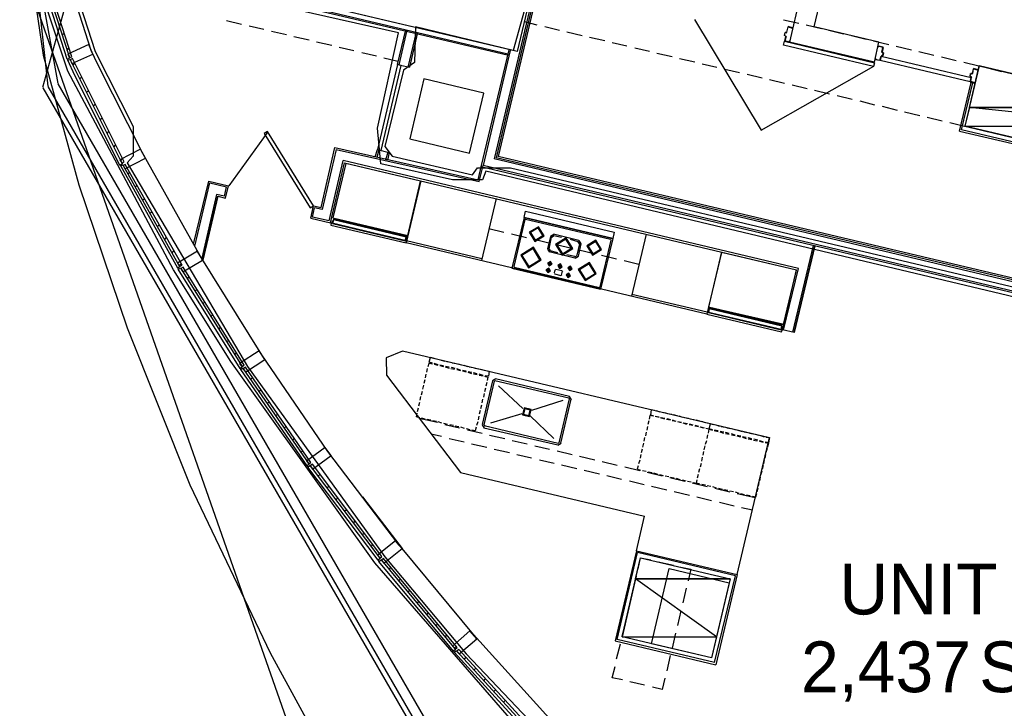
# Model space of a CAD drawing. Header units: feet. Extents: x -79 to 198, y -22 to 181.
# Tile 4 of 96: x 14 to 46, y 38 to 60. Entities that reach past the tile are written whole.
import ezdxf
from ezdxf.enums import TextEntityAlignment as Align

# ---------------------------------------------------------------- set-up
doc = ezdxf.new("R2010")
doc.units = ezdxf.units.FT
for name, color, linetype in [('A-AREA-COMUN', 252, 'CONTINUOUS'), ('A-AREA-UNIDAD', 30, 'CONTINUOUS'), ('A-LINEA', 7, 'CONTINUOUS'), ('A-MURO-CONCRETO', 8, 'CONTINUOUS'), ('A-TEXTO-PDF', 3, 'CONTINUOUS')]:
    doc.layers.add(name, color=color, linetype=linetype)

msp = doc.modelspace()

# ---------------------------------------------------------------- linework, layer by layer
at = {"layer": 'A-AREA-COMUN'}
msp.add_lwpolyline([(30.368, 61.92), (29.6, 59.1644), (26.432, 59.9289), (26.4, 58.7733), (26.048, 58.5244), (25.44, 56.0533), (25.68, 55.7333), (28.288, 55.1289), (28.448, 55.36), (29.52, 55.36), (54.528, 49.44)], dxfattribs=at)
at = {"layer": 'A-AREA-UNIDAD'}
for points in [[(29.84, 37.12), (25.12, 42.56), (20.448, 49.0844), (18.592, 52.0533), (15.168, 58.4889), (14.4, 60.8), (14.112, 60.8533), (13.872, 62.4), (14.368, 59.0044), (15.52, 54.8089), (17.088, 50.1689), (19.12, 45.0844), (21.728, 39.6444), (23.712, 36)], [(54.48, 49.12), (28.72, 55.2533), (28.608, 54.9689), (27.632, 54.9689), (25.312, 55.4844), (25.2, 56.64), (25.888, 59.7333), (15.072, 62.1689), (16.048, 59.1289), (17.28, 56.6933), (17.28, 55.7333), (17.088, 55.52), (20.992, 48.9244), (25.44, 42.7556), (28.08, 39.6089), (33.152, 34.2756), (35.92, 31.7689), (40.88, 27.7689), (48.24, 22.8089)]]:
    msp.add_lwpolyline(points, dxfattribs=at)
at = {"layer": 'A-LINEA'}
for p, q in [((21.0013, 82.226), (14.3466, 57.9612)), ((21.0013, 82.226), (14.3466, 57.9612)), ((40.7867, 68.8311), (38.56, 59.4311)), ((13.7057, 65.515), (14.5141, 58.0023)), ((15.92, 59.1644), (14.8, 62.6844)), ((15.1467, 58.8844), (13.9867, 62.4978)), ((29.4267, 59.0444), (15.3333, 62.3778)), ((29.4133, 59.0044), (15.3333, 62.3244)), ((13.6029, 62.1415), (28.2487, 20.4037)), ((14.121, 62.0906), (14.8362, 58.088)), ((30.3467, 61.3644), (28.9867, 55.6444)), ((30.4, 61.3511), (29.0533, 55.6844)), ((30.4133, 61.2044), (29.12, 55.7244)), ((39.36, 59.9244), (39.6533, 61.1378)), ((20.8, 60.0044), (20.3067, 60.1244)), ((29.96, 60.0978), (30.3733, 59.9911)), ((38.3733, 60.1511), (38.8667, 60.0444)), ((14.9733, 59.6578), (15.04, 59.7244)), ((21.52, 59.8444), (21.04, 59.9511)), ((22.2533, 59.6711), (21.7733, 59.7778)), ((25.8533, 58.7111), (26.12, 59.8311)), ((26.16, 59.8178), (25.8933, 58.6978)), ((26.2, 58.6178), (26.4667, 59.7511)), ((26.5067, 59.7378), (26.24, 58.6178)), ((30.6267, 59.9378), (31.1067, 59.8178)), ((31.3467, 59.7644), (31.84, 59.6444)), ((38.4133, 59.7378), (38.3867, 59.6578)), ((38.4267, 59.7378), (38.4267, 59.7378)), ((38.4554, 59.725), (38.4795, 59.7398)), ((38.5067, 59.9244), (38.4667, 59.7511)), ((38.6667, 59.8978), (38.52, 59.9378)), ((38.52, 59.9244), (38.52, 59.9244)), ((38.6667, 59.8844), (38.6667, 59.8844)), ((39.1067, 59.9911), (39.6, 59.8711)), ((39.84, 59.8178), (40.32, 59.6978)), ((22.9867, 59.4978), (22.4933, 59.6044)), ((23.72, 59.3244), (23.2267, 59.4311)), ((32.08, 59.5911), (32.5733, 59.4844)), ((32.8133, 59.4178), (33.2933, 59.3111)), ((38.44, 59.6178), (38.4, 59.4844)), ((38.4267, 59.6178), (38.4267, 59.6178)), ((38.4528, 59.6065), (38.4379, 59.6306)), ((41.32, 58.7778), (38.56, 59.4311)), ((40.5733, 59.6444), (41.0533, 59.5244)), ((41.2933, 59.4711), (41.7867, 59.3511)), ((15.1333, 59.1644), (15.2, 59.2311)), ((16.1333, 58.7111), (15.92, 59.1644)), ((24.44, 59.1511), (23.96, 59.2578)), ((25.1733, 58.9778), (24.6933, 59.0844)), ((29.4667, 59.1778), (28.56, 55.3911)), ((29.5067, 59.1644), (28.6267, 55.4311)), ((33.5467, 59.2444), (34.0267, 59.1378)), ((34.2667, 59.0711), (34.76, 58.9644)), ((41.5605, 59.109), (41.5754, 59.085)), ((41.5733, 59.0978), (41.6133, 59.0978)), ((41.5867, 59.2578), (41.5867, 59.2578)), ((41.6, 59.0844), (41.6, 59.0844)), ((42.0267, 59.2978), (42.52, 59.1778)), ((42.76, 59.1244), (43.24, 59.0044)), ((15.1467, 58.8578), (15.1467, 58.8578)), ((15.3867, 58.3511), (15.16, 58.8444)), ((15.3333, 58.6844), (15.3867, 58.7511)), ((25.8667, 58.8044), (25.4133, 58.9111)), ((35, 58.8978), (35.4933, 58.7911)), ((41.4933, 58.8444), (41.4933, 58.8444)), ((41.5333, 58.9778), (41.5067, 58.8444)), ((41.5579, 58.9906), (41.5339, 58.9757)), ((41.5867, 58.9778), (41.5467, 58.9911)), ((41.5467, 58.9778), (41.5467, 58.9778)), ((43.4933, 58.9511), (43.9733, 58.8311)), ((44.2133, 58.7778), (44.7067, 58.6578)), ((17.6, 55.8178), (16.1333, 58.7111)), ((25.8533, 58.7111), (26.24, 58.6178)), ((35.7333, 58.7244), (36.2133, 58.6178)), ((36.4667, 58.5511), (36.9467, 58.4444)), ((44.48, 58.4311), (44.48, 58.4311)), ((44.52, 58.5644), (44.4933, 58.4178)), ((44.68, 58.5378), (44.5333, 58.5778)), ((44.5333, 58.5644), (44.5333, 58.5644)), ((44.68, 58.5244), (44.68, 58.5244)), ((44.9467, 58.6044), (45.44, 58.4844)), ((16.8533, 55.4444), (15.3867, 58.3511)), ((15.5467, 58.2444), (15.6133, 58.3111)), ((37.1867, 58.3911), (37.68, 58.2711)), ((37.92, 58.2178), (38.4, 58.0978)), ((44.08, 56.5511), (44.4533, 58.1244)), ((44.4267, 58.4178), (44.4133, 58.3244)), ((44.4267, 58.3244), (44.4267, 58.3244)), ((44.4533, 58.2844), (44.4267, 58.1511)), ((44.4267, 58.1378), (44.5733, 58.0978)), ((44.44, 58.1511), (44.44, 58.1511)), ((44.4795, 58.2865), (44.4646, 58.3106)), ((44.4821, 58.405), (44.5061, 58.4198)), ((44.5733, 58.1111), (44.5733, 58.1111)), ((14.3494, 57.9517), (37.9821, 17.1107)), ((14.3494, 57.9517), (37.9821, 17.1107)), ((14.5169, 57.9962), (38.1042, 17.2337)), ((14.839, 58.0819), (38.339, 17.4703)), ((15.7733, 57.8044), (15.8267, 57.8578)), ((38.6533, 58.0444), (39.1333, 57.9244)), ((39.3733, 57.8711), (39.8667, 57.7511)), ((40.1067, 57.6978), (40.6, 57.5778)), ((40.84, 57.5244), (41.32, 57.4044)), ((15.9867, 57.3644), (16.0533, 57.4178)), ((41.5733, 57.3511), (42.0533, 57.2311)), ((42.2933, 57.1778), (42.7867, 57.0578)), ((16.2133, 56.9244), (16.28, 56.9778)), ((43.0267, 57.0044), (43.52, 56.8844)), ((43.76, 56.8311), (44.24, 56.7111)), ((16.44, 56.4711), (16.4933, 56.5378)), ((21.6516, 56.5287), (20.3828, 54.7701)), ((44.08, 56.5511), (50.08, 55.1378)), ((44.4933, 56.6578), (44.9733, 56.5378)), ((26.2533, 56.2978), (28.1867, 55.8311)), ((45.2133, 56.4844), (45.7067, 56.3644)), ((16.6533, 56.0311), (16.72, 56.0978)), ((23.3733, 54.0711), (23.8267, 56.0178)), ((23.8667, 55.9511), (23.4133, 54.0044)), ((23.8267, 56.0178), (28.4667, 54.9644)), ((23.8667, 55.9511), (28.5067, 54.9111)), ((25.1333, 55.7111), (25.2, 55.9511)), ((25.2533, 55.9378), (25.1867, 55.6978)), ((25.2, 55.9511), (25.5867, 55.8578)), ((16.88, 55.5911), (16.9333, 55.6578)), ((19.4533, 52.5111), (17.6, 55.8178)), ((23.64, 53.6444), (24.0933, 55.5911)), ((38.8533, 52.0978), (24.0933, 55.5911)), ((25.48, 55.6178), (25.5467, 55.8711)), ((25.5867, 55.8578), (25.5333, 55.6044)), ((55.0933, 49.4711), (28.9867, 55.6444)), ((55.16, 49.5111), (29.0533, 55.6844)), ((55.2267, 49.5511), (29.12, 55.7244)), ((18.7333, 52.1111), (16.88, 55.4178)), ((23.68, 53.5778), (24.1333, 55.5244)), ((23.68, 53.5778), (24.1333, 55.5244)), ((24.1333, 55.5244), (38.7867, 52.0578)), ((28.4667, 54.9644), (28.5733, 55.4311)), ((28.5067, 54.9111), (28.6267, 55.4311)), ((54.6667, 49.2044), (28.56, 55.3911)), ((54.7333, 49.2444), (28.6267, 55.4311)), ((17.1067, 55.1644), (17.1733, 55.2178)), ((19.24, 52.8844), (19.7333, 54.9244)), ((19.7333, 54.9244), (20.3733, 54.7778)), ((26.6133, 54.9378), (26.1333, 52.9244)), ((17.3467, 54.7378), (17.4133, 54.7911)), ((19.28, 52.8178), (19.7733, 54.8711)), ((19.7733, 54.8711), (20.3067, 54.7378)), ((20.24, 54.4444), (20.3067, 54.7378)), ((20.28, 54.3778), (20.3733, 54.7778)), ((17.5867, 54.3111), (17.6533, 54.3644)), ((19.9867, 54.4978), (19.5067, 52.4311)), ((20.24, 54.4444), (19.9867, 54.4978)), ((20.0267, 54.4444), (20.28, 54.3778)), ((29.0533, 54.3644), (28.5733, 52.3511)), ((23.04, 53.7244), (23.1333, 54.1244)), ((23.0933, 53.7644), (23.16, 54.0578)), ((23.1333, 54.1244), (23.3733, 54.0711)), ((23.4133, 54.0044), (23.16, 54.0578)), ((17.8267, 53.8844), (17.8933, 53.9378)), ((23.04, 53.7244), (23.68, 53.5778)), ((23.64, 53.6444), (23.0933, 53.7644)), ((26.12, 53.1244), (23.7867, 53.6844)), ((26.12, 53.1244), (23.7867, 53.6844)), ((23.8, 53.7111), (26.1333, 53.1644)), ((23.8, 53.7111), (26.1333, 53.1644)), ((29.96, 53.7511), (29.56, 52.1111)), ((29.9867, 53.6844), (29.6267, 52.1644)), ((29.96, 53.7511), (32.84, 53.0711)), ((30.0113, 53.6972), (29.9872, 53.6824)), ((30, 53.6978), (32.76, 53.0444)), ((18.0667, 53.4578), (18.1333, 53.5244)), ((28.8133, 53.3911), (29.3067, 53.2711)), ((18.3067, 53.0311), (18.36, 53.0978)), ((29.5467, 53.2178), (30.04, 53.0978)), ((30.28, 53.0444), (30.76, 52.9244)), ((30.8133, 53.1378), (30.72, 52.7378)), ((30.84, 53.1111), (30.76, 52.7378)), ((30.92, 53.2021), (30.8157, 53.1377)), ((30.9271, 53.1495), (30.8549, 53.1049)), ((31.7333, 53.0044), (30.9067, 53.2044)), ((31.1733, 53.0978), (30.92, 53.1511)), ((31.7067, 52.9644), (31.4667, 53.0311)), ((31.811, 52.8978), (31.7466, 53.0021)), ((32.7733, 53.0178), (32.4133, 51.4978)), ((32.84, 53.0711), (32.44, 51.4311)), ((32.7861, 53.0198), (32.7713, 53.0439)), ((33.92, 53.2044), (33.44, 51.2044)), ((19.56, 52.3378), (19.3467, 52.6844)), ((28.5867, 52.4044), (26.1467, 52.9911)), ((30.7223, 52.7244), (30.7867, 52.6201)), ((30.7749, 52.7316), (30.8195, 52.6594)), ((31.0133, 52.8711), (31.4933, 52.7511)), ((31.76, 52.8978), (31.6667, 52.5244)), ((31.8, 52.8978), (31.7067, 52.4978)), ((31.7584, 52.8906), (31.7138, 52.9628)), ((31.7333, 52.6978), (32.2267, 52.5778)), ((39.3333, 52.8444), (38.6667, 50.0311)), ((18.5467, 52.6044), (18.6, 52.6711)), ((21.4533, 49.2978), (19.4533, 52.5111)), ((31.6, 52.4311), (30.7733, 52.6311)), ((31.0533, 52.6044), (30.8, 52.6711)), ((31.6, 52.4844), (31.3467, 52.5378)), ((31.6062, 52.4727), (31.6784, 52.5173)), ((31.6134, 52.4334), (31.7177, 52.4978)), ((32.4667, 52.5244), (32.96, 52.4044)), ((20.7467, 48.8578), (18.7467, 52.0711)), ((18.7867, 52.1778), (18.84, 52.2444)), ((29.56, 52.1111), (32.44, 51.4311)), ((29.6272, 52.1624), (29.6421, 52.1383)), ((29.64, 52.1378), (32.4, 51.4844)), ((30.7333, 52.0711), (30.72, 51.9911)), ((30.7867, 52.2844), (30.7733, 52.2178)), ((30.96, 52.0578), (30.9333, 51.9511)), ((30.9979, 52.0706), (30.9739, 52.0557)), ((30.9867, 52.0711), (31.1867, 52.0311)), ((31.12, 52.2044), (31.0933, 52.1378)), ((31.1333, 52.2044), (31.12, 52.1244)), ((31.12, 52.2044), (31.12, 52.2044)), ((31.44, 52.1244), (31.4133, 52.0578)), ((31.4533, 52.1244), (31.44, 52.0578)), ((31.44, 52.1244), (31.44, 52.1244)), ((33.2, 52.3511), (33.68, 52.2311)), ((38.3333, 50.1111), (38.7867, 52.0578)), ((38.3733, 50.0978), (38.8533, 52.0978)), ((19.04, 51.7644), (19.0933, 51.8311)), ((30.9467, 51.9244), (31.1467, 51.8711)), ((30.9472, 51.9357), (30.9621, 51.9116)), ((31.1621, 51.8716), (31.1861, 51.8865)), ((31.1733, 51.8844), (31.2, 52.0044)), ((31.2128, 51.9932), (31.1979, 52.0172)), ((31.3867, 51.9111), (31.3733, 51.8444)), ((31.4, 51.9111), (31.3867, 51.8311)), ((31.4, 51.9111), (31.4, 51.9111)), ((19.2933, 51.3644), (19.3467, 51.4178)), ((32.4021, 51.485), (32.4261, 51.4998)), ((35.8933, 50.6844), (33.4533, 51.2578)), ((19.5467, 50.9511), (19.6, 51.0044)), ((38.3067, 50.2444), (35.9733, 50.8044)), ((38.3067, 50.2444), (35.9733, 50.8044)), ((35.9867, 50.8311), (38.3067, 50.2711)), ((35.9867, 50.8311), (38.3067, 50.2711)), ((19.8, 50.5378), (19.8667, 50.6044)), ((20.0533, 50.1378), (20.12, 50.1911)), ((38.72, 50.0178), (38.3333, 50.1111)), ((20.3067, 49.7244), (20.3733, 49.7778)), ((20.56, 49.3111), (20.6267, 49.3644)), ((23.6, 46.1644), (21.4533, 49.2978)), ((26.0133, 49.4311), (37.92, 46.6178)), ((27.08, 49.1778), (27.2, 49.1511)), ((26.8, 48.7378), (26.8267, 48.8578)), ((27.1733, 48.9778), (27.04, 49.0178)), ((27.04, 48.9911), (27.16, 48.9644)), ((27.3467, 48.9378), (27.2267, 48.9644)), ((27.2267, 48.9511), (27.3467, 48.9244)), ((27.2667, 49.1244), (27.3867, 49.0978)), ((27.4, 48.9111), (27.5333, 48.8711)), ((27.5333, 48.8978), (27.4133, 48.9244)), ((27.4533, 49.0844), (27.5733, 49.0578)), ((27.5867, 48.8578), (27.7067, 48.8311)), ((27.72, 48.8578), (27.6, 48.8844)), ((27.6267, 49.0444), (27.76, 49.0178)), ((27.8133, 49.0044), (27.9333, 48.9778)), ((28, 48.9644), (28.12, 48.9244)), ((28.1733, 48.9111), (28.3067, 48.8844)), ((28.36, 48.8711), (28.48, 48.8444)), ((22.92, 45.6978), (20.7733, 48.8178)), ((21.0933, 48.5111), (21.1467, 48.5644)), ((25.4933, 48.6444), (27.8933, 45.4844)), ((26.76, 48.5511), (26.7867, 48.6711)), ((27.8933, 48.8044), (27.7733, 48.8444)), ((27.7733, 48.8178), (27.8933, 48.7911)), ((28.08, 48.7644), (27.96, 48.7911)), ((27.96, 48.7778), (28.08, 48.7511)), ((28.1333, 48.7378), (28.2533, 48.6978)), ((28.2667, 48.7244), (28.1467, 48.7511)), ((28.44, 48.6844), (28.32, 48.7111)), ((28.32, 48.6844), (28.44, 48.6578)), ((28.6267, 48.6311), (28.5067, 48.6711)), ((28.5067, 48.6444), (28.6267, 48.6178)), ((28.5467, 48.8311), (28.6667, 48.8044)), ((28.8, 48.6044), (28.6933, 48.6178)), ((26.68, 48.1911), (26.7067, 48.3111)), ((26.72, 48.3778), (26.7467, 48.4978)), ((28.9333, 48.4578), (28.6, 47.0444)), ((28.9867, 48.4444), (28.6533, 47.0311)), ((28.7067, 48.2178), (28.68, 48.0978)), ((28.7467, 48.4044), (28.72, 48.2844)), ((29.04, 48.5221), (28.9357, 48.4577)), ((29.0246, 48.4572), (29.0005, 48.4424)), ((31.4133, 47.8978), (29.0133, 48.4578)), ((31.4267, 47.9511), (29.0267, 48.5244)), ((29.92, 47.5644), (29.1333, 48.2978)), ((21.36, 48.1111), (21.4267, 48.1644)), ((26.5867, 47.8311), (26.6133, 47.9511)), ((26.6267, 48.0044), (26.6667, 48.1244)), ((28.6667, 48.0444), (28.64, 47.9244)), ((31.491, 47.8445), (31.4266, 47.9488)), ((21.6267, 47.7111), (21.6933, 47.7778)), ((26.5067, 47.4578), (26.5333, 47.5778)), ((26.5467, 47.6444), (26.5733, 47.7644)), ((28.5733, 47.6711), (28.5467, 47.5511)), ((28.6133, 47.8578), (28.5867, 47.7378)), ((31.2133, 47.8178), (30.2, 47.4978)), ((31.0933, 46.4444), (31.4267, 47.8711)), ((31.1467, 46.4311), (31.48, 47.8578)), ((31.4261, 47.8598), (31.4113, 47.8839)), ((21.9067, 47.3244), (21.96, 47.3778)), ((28.4933, 47.3111), (28.4667, 47.1911)), ((28.5333, 47.4978), (28.5067, 47.3778)), ((29.88, 47.3911), (28.8667, 47.0844)), ((30.92, 46.5911), (30.16, 47.3244)), ((34.0533, 47.3511), (34.16, 47.3244)), ((34.2133, 47.3111), (34.3333, 47.2844)), ((34.3333, 47.2711), (34.2133, 47.2978)), ((34.3733, 47.4444), (34.2533, 47.4844)), ((34.52, 47.2178), (34.3867, 47.2578)), ((34.4, 47.2711), (34.52, 47.2444)), ((34.56, 47.4044), (34.44, 47.4311)), ((34.7467, 47.3644), (34.6133, 47.3911)), ((34.92, 47.3244), (34.8, 47.3511)), ((35.1067, 47.2711), (34.9867, 47.3111)), ((35.2933, 47.2311), (35.16, 47.2578)), ((22.1733, 46.9244), (22.24, 46.9911)), ((26.56, 47.2444), (27.1467, 47.1111)), ((26.7467, 47.2178), (26.6267, 47.2444)), ((26.9333, 47.1778), (26.8133, 47.2044)), ((27.12, 47.1378), (27, 47.1644)), ((27.2933, 47.0844), (27.1733, 47.1244)), ((27.48, 47.0444), (27.36, 47.0711)), ((27.3867, 47.0444), (27.8667, 46.9378)), ((27.6667, 47.0044), (27.5467, 47.0311)), ((27.84, 46.9644), (27.72, 46.9911)), ((28.0267, 46.9111), (27.9067, 46.9511)), ((28.4, 46.9511), (28.3733, 46.8311)), ((28.4533, 47.1244), (28.4133, 47.0044)), ((28.6023, 47.0311), (28.6667, 46.9268)), ((28.6533, 46.9378), (31.0533, 46.3778)), ((28.6667, 47.0044), (31.0667, 46.4311)), ((28.6672, 47.0157), (28.6821, 46.9916)), ((33.96, 46.9778), (33.9333, 46.8578)), ((34, 47.1644), (33.9733, 47.0444)), ((34.6933, 47.1778), (34.5733, 47.2044)), ((34.5867, 47.2311), (34.7067, 47.2044)), ((34.76, 47.1911), (34.88, 47.1511)), ((34.88, 47.1378), (34.76, 47.1644)), ((34.9467, 47.1378), (35.0667, 47.1111)), ((35.0667, 47.0978), (34.9467, 47.1244)), ((35.24, 47.0444), (35.12, 47.0844)), ((35.1333, 47.0978), (35.2533, 47.0711)), ((35.3067, 47.0578), (35.4267, 47.0311)), ((35.4267, 47.0044), (35.3067, 47.0311)), ((35.4667, 47.1911), (35.3467, 47.2178)), ((35.4933, 47.0178), (35.6133, 46.9911)), ((35.6133, 46.9644), (35.4933, 46.9911)), ((35.6533, 47.1511), (35.5333, 47.1778)), ((35.7867, 46.9244), (35.6667, 46.9511)), ((35.68, 46.9644), (35.8, 46.9378)), ((35.84, 47.0978), (35.72, 47.1378)), ((36.1733, 47.0311), (36.2933, 46.9911)), ((36.3467, 46.9778), (36.48, 46.9511)), ((36.5333, 46.9378), (36.6533, 46.9111)), ((26.9467, 46.7378), (27.28, 46.6578)), ((28.2133, 46.8711), (28.0933, 46.8978)), ((28.12, 46.8711), (28.6, 46.7644)), ((28.3733, 46.8311), (28.2667, 46.8578)), ((28.84, 46.6978), (29.3333, 46.5911)), ((33.8667, 46.6178), (33.84, 46.4978)), ((33.92, 46.7911), (33.8933, 46.6711)), ((35.8933, 46.5911), (35.92, 46.7111)), ((35.8933, 46.5911), (35.92, 46.7111)), ((36.12, 46.8444), (36.2533, 46.8178)), ((36.2533, 46.8311), (36.1333, 46.8578)), ((36.3067, 46.8044), (36.4267, 46.7644)), ((36.44, 46.7911), (36.32, 46.8178)), ((36.6133, 46.7511), (36.4933, 46.7778)), ((36.4933, 46.7511), (36.6133, 46.7244)), ((36.8, 46.6978), (36.68, 46.7378)), ((36.68, 46.7111), (36.8, 46.6844)), ((36.72, 46.8978), (36.84, 46.8711)), ((36.8533, 46.6711), (36.9733, 46.6444)), ((36.9867, 46.6578), (36.8667, 46.6844)), ((36.8667, 42.1778), (37.92, 46.6178)), ((36.8933, 46.8578), (37.0267, 46.8178)), ((37.16, 46.6178), (37.04, 46.6444)), ((37.04, 46.6311), (37.16, 46.5911)), ((37.08, 46.8044), (37.2, 46.7778)), ((37.2667, 46.7644), (37.3867, 46.7378)), ((37.4533, 46.7244), (37.5733, 46.6978)), ((37.6267, 46.6844), (37.7467, 46.6444)), ((22.44, 46.5378), (22.5067, 46.5911)), ((27.5333, 46.5911), (28.0133, 46.4844)), ((28.2533, 46.4178), (28.7467, 46.3111)), ((29.5733, 46.5244), (30.0533, 46.4178)), ((30.3067, 46.3511), (30.7867, 46.2444)), ((31.0534, 46.3668), (31.1577, 46.4312)), ((31.0687, 46.4316), (31.0928, 46.4465)), ((33.8267, 46.4311), (33.8, 46.3111)), ((35.8, 46.2178), (35.8267, 46.3511)), ((35.8, 46.2178), (35.8267, 46.3511)), ((35.84, 46.4044), (35.88, 46.5244)), ((35.84, 46.4044), (35.88, 46.5244)), ((37.3467, 46.5778), (37.2267, 46.6044)), ((37.2267, 46.5778), (37.3467, 46.5511)), ((37.4, 46.5378), (37.52, 46.5111)), ((37.5333, 46.5378), (37.4133, 46.5644)), ((37.7067, 46.4844), (37.5867, 46.5111)), ((37.5867, 46.4978), (37.7067, 46.4711)), ((37.88, 46.4444), (37.7733, 46.4711)), ((22.72, 46.1378), (22.7733, 46.1911)), ((25.8933, 43.1378), (23.6, 46.1644)), ((28.9867, 46.2444), (29.48, 46.1378)), ((29.72, 46.0711), (30.2, 45.9644)), ((31.0267, 46.1911), (31.52, 46.0711)), ((31.76, 46.0178), (32.2533, 45.8978)), ((33.7467, 46.0711), (33.72, 45.9511)), ((33.7867, 46.2444), (33.76, 46.1244)), ((35.72, 45.8578), (35.7467, 45.9778)), ((35.72, 45.8578), (35.7467, 45.9778)), ((35.76, 46.0444), (35.7867, 46.1644)), ((35.76, 46.0444), (35.7867, 46.1644)), ((37.7867, 46.0711), (37.76, 45.9511)), ((37.84, 46.2578), (37.8, 46.1378)), ((25.2267, 42.6444), (22.9467, 45.6578)), ((30.4533, 45.8978), (30.9333, 45.7911)), ((31.1733, 45.7378), (31.6667, 45.6178)), ((32.4933, 45.8444), (32.9733, 45.7244)), ((33.2267, 45.6711), (33.7067, 45.5511)), ((33.6533, 45.6978), (33.6267, 45.5911)), ((33.7067, 45.8844), (33.6667, 45.7644)), ((35.68, 45.6711), (35.7067, 45.7911)), ((35.68, 45.6711), (35.7067, 45.7911)), ((37.7067, 45.7111), (37.68, 45.5911)), ((37.7467, 45.8978), (37.72, 45.7644)), ((23.28, 45.3644), (23.3333, 45.4178)), ((27.8933, 45.4844), (33.8667, 44.0711)), ((31.9067, 45.5644), (32.4, 45.4444)), ((32.64, 45.3911), (33.12, 45.2711)), ((33.6267, 45.5911), (33.7333, 45.5644)), ((33.8, 45.5511), (33.92, 45.5244)), ((33.9467, 45.4978), (34.44, 45.3778)), ((33.9867, 45.5111), (34.1067, 45.4844)), ((34.16, 45.4711), (34.28, 45.4311)), ((34.3467, 45.4178), (34.4667, 45.3911)), ((34.5333, 45.3778), (34.6533, 45.3511)), ((34.7067, 45.3378), (34.8267, 45.3111)), ((35.5867, 45.3111), (35.6133, 45.4311)), ((35.5867, 45.3111), (35.6133, 45.4311)), ((35.6267, 45.4978), (35.6533, 45.6178)), ((35.6267, 45.4978), (35.6533, 45.6178)), ((37.6133, 45.3378), (37.5867, 45.2178)), ((37.6667, 45.5244), (37.6267, 45.4044)), ((23.56, 44.9911), (23.6267, 45.0444)), ((33.3733, 45.2178), (33.8533, 45.0978)), ((34.0933, 45.0444), (34.5867, 44.9244)), ((34.68, 45.3244), (35.1733, 45.2044)), ((34.8933, 45.2978), (35.0133, 45.2578)), ((35.08, 45.2444), (35.2, 45.2178)), ((35.2533, 45.2044), (35.3733, 45.1778)), ((35.4133, 45.1511), (35.8933, 45.0311)), ((35.84, 45.0711), (35.72, 45.0978)), ((36.0133, 45.0311), (35.8933, 45.0578)), ((36.2, 44.9778), (36.08, 45.0178)), ((37.5733, 45.1644), (37.5467, 45.0444)), ((34.8267, 44.8711), (35.32, 44.7511)), ((36.1467, 44.9778), (36.6267, 44.8578)), ((36.3867, 44.9378), (36.2667, 44.9644)), ((36.56, 44.8978), (36.44, 44.9244)), ((36.7467, 44.8578), (36.6267, 44.8844)), ((36.9333, 44.8044), (36.8133, 44.8444)), ((36.8667, 44.8044), (37.4533, 44.6711)), ((37.1067, 44.7644), (36.9867, 44.7911)), ((37.2933, 44.7244), (37.1733, 44.7511)), ((37.4667, 44.6844), (37.36, 44.7111)), ((37.4933, 44.7911), (37.4667, 44.6844)), ((37.5333, 44.9778), (37.5067, 44.8578)), ((23.8533, 44.6044), (23.9067, 44.6578)), ((24.72, 44.6978), (25.1067, 44.1911)), ((35.56, 44.6978), (36.04, 44.5778)), ((36.2933, 44.5244), (36.7733, 44.4044)), ((24.1333, 44.2311), (24.2, 44.2844)), ((25.1067, 44.1911), (26, 43.0178)), ((33.6, 42.9511), (33.8667, 44.0711)), ((37.0133, 44.3511), (37.36, 44.2711)), ((24.4267, 43.8444), (24.48, 43.9111)), ((24.7067, 43.4711), (24.7733, 43.5244)), ((25, 43.0844), (25.0533, 43.1511)), ((25.9467, 43.0844), (25.8933, 43.1378)), ((28.32, 40.2311), (26, 43.0178)), ((33.6, 42.9511), (32.9067, 40.0311)), ((32.9733, 40.0711), (33.64, 42.8978)), ((33.6, 42.9511), (36.8667, 42.1778)), ((36.8133, 42.1378), (33.64, 42.8978)), ((27.6667, 39.6978), (25.2533, 42.6044)), ((34.3067, 42.5911), (34.8, 42.4844)), ((25.5867, 42.3378), (25.64, 42.4044)), ((36.8667, 42.1778), (36.1733, 39.2578)), ((25.88, 41.9778), (25.9467, 42.0311)), ((33.48, 41.6311), (33.6, 42.1244)), ((36.1333, 39.3244), (36.8133, 42.1378)), ((26.1867, 41.6178), (26.2533, 41.6711)), ((35.2133, 41.7378), (35.1067, 41.2578)), ((26.4933, 41.2444), (26.5467, 41.3111)), ((33.3067, 40.9111), (33.4267, 41.3911)), ((26.7867, 40.8844), (26.8533, 40.9378)), ((35.04, 41.0044), (34.9333, 40.5244)), ((27.0933, 40.5244), (27.16, 40.5778)), ((33.1333, 40.1778), (33.2533, 40.6578)), ((30.8667, 37.4178), (28.32, 40.2311)), ((34.8667, 40.2844), (34.76, 39.7911)), ((27.4, 40.1511), (27.4533, 40.2178)), ((32.9067, 40.0311), (36.1733, 39.2578)), ((32.96, 39.4444), (33.08, 39.9378)), ((36.1333, 39.3244), (32.9733, 40.0711)), ((27.7067, 39.7911), (27.76, 39.8444)), ((30.2533, 36.8578), (27.7067, 39.6578)), ((28.0133, 39.4444), (28.08, 39.4978)), ((34.6933, 39.5511), (34.5867, 39.0578)), ((28.3333, 39.0844), (28.4, 39.1511)), ((28.6533, 38.7378), (28.7067, 38.8044)), ((33.8667, 38.5911), (33.3867, 38.6978)), ((34.52, 38.8178), (34.44, 38.4578)), ((28.9733, 38.3911), (29.0267, 38.4444)), ((34.44, 38.4578), (34.12, 38.5244)), ((29.2933, 38.0444), (29.3467, 38.0978))]:
    msp.add_line(p, q, dxfattribs=at)
for points in [[(32.8, 72.0978), (32.3467, 70.1511), (20.12, 73.0444), (18.2, 64.9378), (30.4267, 62.0444), (29.7333, 59.1244), (14.9067, 62.6311)], [(15.2933, 58.9511), (14.1467, 62.5244), (14.0667, 62.4978), (15.2133, 58.9378), (15.2933, 58.9511)], [(35.4808, 60.1669), (37.6436, 56.5825), (41.2955, 58.6479)], [(38.4267, 59.6444), (38.4, 59.6444), (38.4267, 59.7378), (38.4533, 59.7378)], [(38.4267, 59.7511), (38.4533, 59.7511), (38.4533, 59.7511)], [(38.48, 59.7511), (38.52, 59.9244), (38.6667, 59.8844), (38.6533, 59.8578), (38.6667, 59.8578), (38.6667, 59.8844)], [(41.32, 58.7778), (41.4667, 59.4311), (39.36, 59.9244)], [(38.4, 59.4578), (41.32, 58.7644), (41.2933, 58.6444), (38.3733, 59.3378), (38.4, 59.4578)], [(38.4267, 59.6311), (38.4, 59.6444), (38.4, 59.6444)], [(38.4533, 59.6178), (38.4133, 59.4711), (38.56, 59.4444), (38.56, 59.4711), (38.5733, 59.4711), (38.56, 59.4444), (38.56, 59.4444)], [(38.56, 59.4311), (38.4133, 59.4711), (38.4133, 59.4711)], [(15.16, 59.0444), (15.2133, 58.9111), (15.1467, 58.8711), (15.16, 58.8444), (15.24, 58.8711), (15.2933, 58.7378), (15.9733, 59.0444), (15.84, 59.3511), (15.16, 59.0444)], [(41.56, 59.1111), (41.5867, 59.2578), (41.4533, 59.2978), (41.44, 59.2711), (41.44, 59.2978)], [(41.6, 59.2711), (41.4533, 59.2978), (41.4533, 59.2978)], [(41.5467, 59.0044), (41.5867, 58.9911), (41.6, 59.0844), (41.5733, 59.0844)], [(41.6, 59.2578), (41.5733, 59.1111), (41.5733, 59.1111)], [(41.6133, 59.0844), (41.5867, 58.9911), (41.5867, 58.9911)], [(16.9867, 55.5511), (15.32, 58.8978), (15.24, 58.8578), (16.92, 55.5111), (16.9867, 55.5511)], [(41.3467, 58.8844), (41.3467, 58.8978), (41.36, 58.8978), (41.3467, 58.8711), (41.4933, 58.8444), (41.5333, 58.9778)], [(41.4933, 58.8311), (41.3467, 58.8711), (41.3467, 58.8711)], [(41.5067, 58.8444), (44.4267, 58.1511), (44.4533, 58.2711), (41.5333, 58.9644), (41.5067, 58.8444)], [(25.32, 55.9244), (25.9733, 58.6711), (25.8533, 58.7111), (25.2, 55.9511), (25.32, 55.9244)], [(44.2533, 56.7111), (49.9467, 55.3644), (50.4, 57.3111), (44.72, 58.6578), (44.2533, 56.7111)], [(44.4933, 58.4178), (44.5333, 58.5644), (44.68, 58.5244), (44.6667, 58.4978), (44.68, 58.4978), (44.68, 58.5244)], [(28.1867, 55.8311), (28.6533, 57.7778), (26.7067, 58.2444), (26.2533, 56.2978)], [(50.04, 55.1911), (44.1467, 56.5911), (44.5067, 58.1111)], [(44.4133, 58.3111), (44.4533, 58.2978), (44.4533, 58.2978)], [(44.4533, 58.3111), (44.4267, 58.3244), (44.44, 58.4178), (44.4667, 58.4044)], [(44.48, 58.4178), (44.44, 58.4178), (44.44, 58.4178)], [(44.5867, 58.1111), (44.5867, 58.1378), (44.5733, 58.1111), (44.44, 58.1511), (44.4667, 58.2844)], [(23.1333, 54.1244), (21.64, 56.5378), (21.5333, 56.4711), (23.0267, 54.0578), (23.1333, 54.1244)], [(16.8533, 55.6178), (16.9333, 55.4844), (16.8533, 55.4444), (16.88, 55.4178), (16.9467, 55.4578), (17.0133, 55.3244), (17.68, 55.6711), (17.52, 55.9644), (16.8533, 55.6178)], [(18.8667, 52.2044), (17.0267, 55.4711), (16.96, 55.4311), (18.7867, 52.1644), (18.8667, 52.2044)], [(23.76, 53.7378), (26.1867, 53.1644), (26.6, 54.9244), (24.1733, 55.4978), (23.76, 53.7378)], [(20.0267, 54.4444), (19.5467, 52.3644), (20.0267, 54.4444)], [(23.7333, 53.5644), (23.7467, 53.6444), (23.7733, 53.6444), (23.7733, 53.6711), (23.7867, 53.6844), (23.7867, 53.6978), (23.8, 53.7111), (23.8, 53.7244), (26.1467, 53.1778), (26.1467, 53.1644), (26.1333, 53.1644), (26.1467, 53.1378), (26.12, 53.1244), (26.1333, 53.1111), (26.1333, 53.0978), (26.1467, 53.0711), (26.12, 52.9911), (23.7333, 53.5644)], [(23.7333, 53.5644), (23.7467, 53.6444), (23.7733, 53.6444), (23.7733, 53.6711), (23.7867, 53.6844), (23.7867, 53.6978), (23.8, 53.7111), (23.8, 53.7244), (26.1467, 53.1778), (26.1467, 53.1644), (26.1333, 53.1644), (26.1467, 53.1378), (26.12, 53.1244), (26.1333, 53.1111), (26.1333, 53.0978), (26.1467, 53.0711), (26.12, 52.9911), (23.7333, 53.5644)], [(26.1067, 52.9911), (26.1333, 53.1111), (23.7733, 53.6711), (23.7467, 53.5511), (26.1067, 52.9911)], [(26.1067, 52.9911), (26.1333, 53.1111), (23.7733, 53.6711), (23.7467, 53.5511), (26.1067, 52.9911)], [(30, 53.9511), (32.88, 53.2711), (32.84, 53.0711), (29.96, 53.7511), (30, 53.9511)], [(26.1333, 52.9244), (26.1467, 52.9911), (23.7067, 53.5644), (23.6933, 53.4978), (26.1333, 52.9244)], [(26.1333, 52.9244), (26.1467, 52.9911), (23.7067, 53.5644), (23.6933, 53.4978), (26.1333, 52.9244)], [(30.1266, 53.2679), (30.3099, 52.9711), (30.6067, 53.1543), (30.4235, 53.4512), (30.1266, 53.2679)], [(30.1656, 53.2587), (30.3191, 53.01), (30.5678, 53.1635), (30.4142, 53.4122), (30.1656, 53.2587)], [(30.981, 52.8771), (31.194, 52.5321), (31.539, 52.7451), (31.326, 53.0901), (30.981, 52.8771)], [(31.02, 52.8679), (31.2032, 52.5711), (31.5, 52.7543), (31.3168, 53.0512), (31.02, 52.8679)], [(31.9933, 52.8279), (32.1765, 52.5311), (32.4734, 52.7143), (32.2901, 53.0112), (31.9933, 52.8279)], [(36.36, 52.6311), (35.88, 50.6178), (26.1333, 52.9244)], [(29.8491, 52.5294), (30.1017, 52.1202), (30.5109, 52.3728), (30.2583, 52.782), (29.8491, 52.5294)], [(29.8881, 52.5202), (30.1109, 52.1592), (30.4719, 52.382), (30.2491, 52.7431), (29.8881, 52.5202)], [(32.0322, 52.8187), (32.1858, 52.57), (32.4344, 52.7235), (32.2809, 52.9722), (32.0322, 52.8187)], [(39.3867, 52.8311), (38.72, 50.0178), (39.3867, 52.8311)], [(18.72, 52.2711), (18.8, 52.1511), (18.7333, 52.1111), (18.7467, 52.0711), (18.8133, 52.1111), (18.8933, 51.9911), (19.5333, 52.3644), (19.3733, 52.6578), (18.72, 52.2711)], [(35.9333, 50.8578), (38.3733, 50.2844), (38.7867, 52.0444), (36.36, 52.6178), (35.9333, 50.8578)], [(20.88, 48.9644), (18.9067, 52.1378), (18.8267, 52.0978), (20.8133, 48.9244), (20.88, 48.9644)], [(30.6686, 52.0547), (30.7231, 51.9664), (30.8114, 52.0209), (30.7569, 52.1091), (30.6686, 52.0547)], [(30.6946, 52.0485), (30.7293, 51.9924), (30.7854, 52.027), (30.7507, 52.0832), (30.6946, 52.0485)], [(30.722, 52.268), (30.7765, 52.1797), (30.8647, 52.2342), (30.8102, 52.3225), (30.722, 52.268)], [(30.7467, 52.0578), (30.7467, 52.0578), (30.7333, 51.9911)], [(30.7479, 52.2619), (30.7826, 52.2057), (30.8387, 52.2404), (30.8041, 52.2965), (30.7479, 52.2619)], [(30.7867, 52.2044), (30.8, 52.2844), (30.8, 52.2844)], [(31.0553, 52.188), (31.1098, 52.0997), (31.198, 52.1542), (31.1435, 52.2425), (31.0553, 52.188)], [(31.0813, 52.1819), (31.1159, 52.1257), (31.1721, 52.1604), (31.1374, 52.2165), (31.0813, 52.1819)], [(31.3753, 52.1213), (31.4298, 52.0331), (31.518, 52.0876), (31.4635, 52.1758), (31.3753, 52.1213)], [(31.4013, 52.1152), (31.4359, 52.059), (31.4921, 52.0937), (31.4574, 52.1499), (31.4013, 52.1152)], [(31.7147, 52.0668), (31.9376, 51.7058), (32.2986, 51.9287), (32.0757, 52.2897), (31.7147, 52.0668)], [(31.7537, 52.0576), (31.9468, 51.7448), (32.2597, 51.9379), (32.0665, 52.2508), (31.7537, 52.0576)], [(31.322, 51.8947), (31.3765, 51.8064), (31.4647, 51.8609), (31.4102, 51.9491), (31.322, 51.8947)], [(31.3479, 51.8885), (31.3826, 51.8324), (31.4387, 51.867), (31.4041, 51.9232), (31.3479, 51.8885)], [(35.92, 50.6711), (35.9333, 50.7511), (35.9467, 50.7644), (35.96, 50.7911), (35.9733, 50.8044), (35.9733, 50.8178), (35.9867, 50.8311), (35.9733, 50.8444), (38.3333, 50.2978), (38.3333, 50.2844), (38.3067, 50.2711), (38.32, 50.2578), (38.3067, 50.2444), (38.32, 50.2311), (38.32, 50.2044), (38.3333, 50.1911), (38.3067, 50.1111), (35.92, 50.6711)], [(35.92, 50.6711), (35.9333, 50.7511), (35.9467, 50.7644), (35.96, 50.7911), (35.9733, 50.8044), (35.9733, 50.8178), (35.9867, 50.8311), (35.9733, 50.8444), (38.3333, 50.2978), (38.3333, 50.2844), (38.3067, 50.2711), (38.32, 50.2578), (38.3067, 50.2444), (38.32, 50.2311), (38.32, 50.2044), (38.3333, 50.1911), (38.3067, 50.1111), (35.92, 50.6711)], [(38.2933, 50.1111), (38.32, 50.2311), (35.96, 50.7911), (35.9333, 50.6711), (38.2933, 50.1111)], [(38.2933, 50.1111), (38.32, 50.2311), (35.96, 50.7911), (35.9333, 50.6711), (38.2933, 50.1111)], [(38.3067, 50.0444), (38.3333, 50.1111), (35.8933, 50.6844), (35.88, 50.6178), (38.3067, 50.0444)], [(38.3067, 50.0444), (38.3333, 50.1111), (35.8933, 50.6844), (35.88, 50.6178), (38.3067, 50.0444)], [(20.7333, 49.0178), (20.8133, 48.8978), (20.7467, 48.8578), (20.7733, 48.8178), (20.84, 48.8711), (20.92, 48.7378), (21.5467, 49.1511), (21.3733, 49.4311), (20.7333, 49.0178)], [(26.0151, 49.4177), (25.4811, 49.2041), (25.5013, 48.6294)], [(26.9867, 49.0311), (26.88, 49.0578), (26.92, 49.2178), (27.0267, 49.1911)], [(23.04, 45.8044), (20.92, 48.8978), (20.8533, 48.8444), (22.9733, 45.7644), (23.04, 45.8044)], [(26.8533, 48.9244), (26.88, 49.0311), (26.9867, 49.0044)], [(28.68, 48.6044), (28.7867, 48.5778), (28.76, 48.4711)], [(28.72, 48.7911), (28.8267, 48.7644), (28.8, 48.6044)], [(29.9591, 47.5796), (29.9048, 47.3502), (30.1342, 47.296), (30.1885, 47.5253), (29.9591, 47.5796)], [(26.5733, 47.2578), (26.4667, 47.2844), (26.4933, 47.4044)], [(29.9801, 47.5456), (29.9389, 47.3712), (30.1132, 47.33), (30.1544, 47.5043), (29.9801, 47.5456)], [(34.1467, 47.3111), (34.04, 47.3378), (34.0133, 47.2178)], [(34.1867, 47.4978), (34.08, 47.5111), (34.0533, 47.3511)], [(35.8533, 46.9244), (35.96, 46.8978), (36, 47.0578), (35.8933, 47.0844)], [(36.0667, 46.8711), (35.96, 46.8978), (36, 47.0578), (36.1067, 47.0444)], [(35.9333, 46.7644), (35.96, 46.8844), (35.8533, 46.9111)], [(35.9333, 46.7644), (35.96, 46.8844), (36.0667, 46.8578)], [(37.8133, 46.6311), (37.92, 46.6178), (37.88, 46.4444)], [(22.9067, 45.8578), (22.9867, 45.7511), (22.92, 45.6978), (22.9467, 45.6578), (23.0133, 45.7111), (23.0933, 45.5911), (23.7067, 46.0311), (23.5067, 46.2978), (22.9067, 45.8578)], [(37.7733, 46.4578), (37.88, 46.4311), (37.8533, 46.3111)], [(25.2933, 42.7244), (25.3467, 42.7644), (23.0933, 45.7511), (23.0267, 45.6978), (25.28, 42.7111), (25.3467, 42.7644)], [(35.44, 45.1644), (35.5467, 45.1378), (35.5733, 45.2444)], [(35.6533, 45.1111), (35.5467, 45.1378), (35.5733, 45.2444)], [(25.2, 42.8044), (25.2933, 42.6978), (25.2267, 42.6444), (25.2533, 42.6044), (25.32, 42.6578), (25.4133, 42.5511), (26, 43.0178), (25.7867, 43.2711), (25.2, 42.8044)], [(27.7867, 39.8178), (25.4, 42.6978), (25.3333, 42.6444), (27.72, 39.7644), (27.7867, 39.8178)], [(36.64, 42.0444), (36.04, 39.4844), (33.1333, 40.1644), (33.7333, 42.7244), (36.64, 42.0444)], [(33.6533, 42.3644), (33.7333, 42.7244), (34.0667, 42.6578)], [(36.6133, 41.9111), (36.04, 39.4844), (34.0933, 39.9378), (34.6667, 42.3778), (36.6133, 41.9111)], [(35.04, 42.4178), (35.36, 42.3511), (35.28, 41.9778)], [(27.64, 39.8578), (27.7333, 39.7511), (27.6667, 39.6978), (27.7067, 39.6578), (27.76, 39.7111), (27.8533, 39.6044), (28.4267, 40.0978), (28.2, 40.3511), (27.64, 39.8578)], [(30.36, 36.9911), (27.84, 39.7511), (27.7733, 39.6978), (30.2933, 36.9378), (30.36, 36.9911)], [(33.1467, 38.7644), (32.8133, 38.8311), (32.9067, 39.2044)]]:
    msp.add_lwpolyline(points, dxfattribs=at)
at = {"layer": 'A-MURO-CONCRETO'}
for points in [[(17.3867, 62.0444), (30.4267, 62.0444), (29.7333, 59.1244), (17.3867, 62.0444), (17.3867, 62.0444)], [(44.72, 58.6578), (50.4, 57.3111), (44.4, 57.3111), (44.72, 58.6578), (44.72, 58.6578)], [(44.4, 57.3111), (44.2533, 56.7111), (50.2667, 56.7111), (44.4, 57.3111)], [(44.4, 57.3111), (50.4, 57.3111), (50.2667, 56.7111), (44.4, 57.3111), (44.4, 57.3111)], [(44.2533, 56.7111), (50.2667, 56.7111), (49.9467, 55.3644), (44.2533, 56.7111), (44.2533, 56.7111)], [(33.7333, 42.7244), (36.64, 42.0444), (33.5733, 42.0444), (33.7333, 42.7244), (33.7333, 42.7244)], [(33.5733, 42.0444), (33.1333, 40.1644), (36.2, 40.1644), (33.5733, 42.0444)], [(33.5733, 42.0444), (36.64, 42.0444), (36.2, 40.1644), (33.5733, 42.0444), (33.5733, 42.0444)], [(33.1333, 40.1644), (36.2, 40.1644), (36.04, 39.4844), (33.1333, 40.1644), (33.1333, 40.1644)]]:
    msp.add_lwpolyline(points, dxfattribs=at)

# ---------------------------------------------------------------- texts
at = {"layer": 'A-TEXTO-PDF'}
for s, p in [('UNIT', (42.7468, 40.8852)), ('2,437', (41.694, 38.3652)), ('SQ.', (46.6125, 38.3652))]:
    msp.add_text(s, height=1.646, dxfattribs=at).set_placement(p, align=Align.CENTER)

doc.saveas('drawing.dxf')
